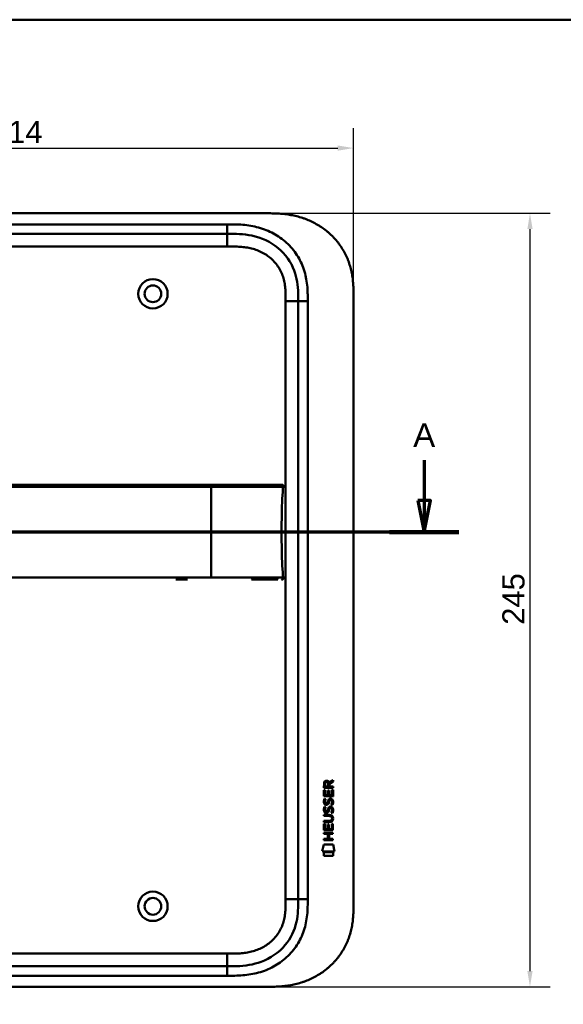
# Model space of a CAD drawing. Header units: millimetres. Extents: x 20 to 833, y 20 to 574.
# Tile 5 of 19: x 192 to 364, y 262 to 574. Entities that reach past the tile are written whole.
import ezdxf

# ---------------------------------------------------------------- set-up
doc = ezdxf.new("R2010")
doc.units = ezdxf.units.MM
doc.header["$LTSCALE"] = 2
for name, color, linetype, lineweight in [('Bemaßungen(DIN)', 7, 'Continuous', 25), ('Schnittansichtslinien(DIN)', 7, 'Continuous', 70), ('Sichtbare Kanten(DIN)', 7, 'Continuous', 50), ('Sichtbare tangentiale Kanten(DIN)', 7, 'Continuous', 50), ('Skizziergeometrie(DIN)', 7, 'Continuous', 50)]:
    doc.layers.add(name, color=color, linetype=linetype, lineweight=lineweight)
doc.styles.add('Aktuell-DINGroßer Text', font='arial.ttf')
doc.styles.add('STANDARD-DIN~0', font='arial.ttf')
doc.dimstyles.new('CAD-LAN', dxfattribs={"dimscale": 2, "dimtxt": 3.5, "dimasz": 2.5, "dimexe": 3.175, "dimexo": 0, "dimgap": 0.8, "dimtad": 1, "dimrnd": 1e-08, "dimtxsty": 'STANDARD-DIN~0', "dimcen": 0.09, "dimdle": 10, "dimclrd": 250, "dimclre": 250, "dimclrt": 250, "dimadec": 0, "dimazin": 2, "dimtfac": 1, "dimtmove": 0, "dimatfit": 3, "dimfxl": 1, "dimtolj": 1, "dimtzin": 0, "dimlwd": 25, "dimlwe": 25, "dimarcsym": 0})

# ---------------------------------------------------------------- blocks, each defined once
blk = doc.blocks.new('Ränder Standardrahmen')
at = {"layer": 'Skizziergeometrie(DIN)', "flags": 128}
blk.add_lwpolyline([(10, 10), (10, 287), (410, 287), (410, 10), (10, 10)], dxfattribs=at)
blk = doc.blocks.new('*D22')
at = {"layer": 'Bemaßungen(DIN)', "color": 250, "linetype": 'Continuous', "lineweight": 25, "true_color": 0x3f3f3f, "transparency": 16777216}
for p, q in [((269.73, 512.68), (359.97, 512.68)), ((353.62, 507.68), (353.62, 272.68)), ((270.29, 267.68), (359.97, 267.68))]:
    blk.add_line(p, q, dxfattribs=at)
at = {"layer": 'Bemaßungen(DIN)', "color": 250, "linetype": 'Continuous', "true_color": 0x3f3f3f, "transparency": 16777216}
for points in [[(352.79, 507.68), (354.46, 507.68), (353.62, 512.68)], [(352.79, 272.68), (354.46, 272.68), (353.62, 267.68)]]:
    blk.add_solid(points, dxfattribs=at)
at = {"layer": 'Defpoints', "color": 0, "linetype": 'Continuous', "transparency": 16777216}
for p in [(269.73, 512.68), (270.29, 267.68), (353.62, 267.68)]:
    blk.add_point(p, dxfattribs=at)
at = {"layer": 'Bemaßungen(DIN)', "color": 250, "linetype": 'Continuous', "lineweight": 25, "true_color": 0x3f3f3f, "transparency": 16777216, "insert": (344.88, 382.36), "char_height": 7, "attachment_point": 1, "rotation": 90, "style": 'STANDARD-DIN~0'}
blk.add_mtext('\\A1;245', dxfattribs=at)
blk = doc.blocks.new('*D23')
at = {"layer": 'Bemaßungen(DIN)', "color": 250, "linetype": 'Continuous', "lineweight": 25, "true_color": 0x3f3f3f, "transparency": 16777216}
for p, q in [((83.77, 485.9), (83.77, 539.68)), ((297.77, 485.9), (297.77, 539.68)), ((88.77, 533.33), (292.77, 533.33))]:
    blk.add_line(p, q, dxfattribs=at)
at = {"layer": 'Bemaßungen(DIN)', "color": 250, "linetype": 'Continuous', "true_color": 0x3f3f3f, "transparency": 16777216}
for points in [[(88.77, 534.16), (88.77, 532.5), (83.77, 533.33)], [(292.77, 534.16), (292.77, 532.5), (297.77, 533.33)]]:
    blk.add_solid(points, dxfattribs=at)
at = {"layer": 'Defpoints', "color": 0, "linetype": 'Continuous', "transparency": 16777216}
for p in [(297.77, 533.33), (83.77, 485.9), (297.77, 485.9)]:
    blk.add_point(p, dxfattribs=at)
at = {"layer": 'Bemaßungen(DIN)', "color": 250, "linetype": 'Continuous', "lineweight": 25, "true_color": 0x3f3f3f, "transparency": 16777216, "insert": (182.99, 541.96), "char_height": 7, "attachment_point": 1, "style": 'STANDARD-DIN~0'}
blk.add_mtext('\\A1;214', dxfattribs=at)
blk = doc.blocks.new('2DTransSchnitt0')
at = {"layer": 'Schnittansichtslinien(DIN)', "linetype": 'Continuous'}
for p, q in [((160.08, 217.26), (160.08, 210.85)), ((159.08, 210.85), (160.08, 205.85)), ((161.08, 210.85), (159.08, 210.85)), ((160.08, 210.85), (160.08, 205.85)), ((160.08, 205.85), (161.08, 210.85)), ((165.57, 205.85), (21.88, 205.85))]:
    blk.add_line(p, q, dxfattribs=at)
at = {"layer": 'Schnittansichtslinien(DIN)', "linetype": 'Continuous', "lineweight": 140}
blk.add_line((165.57, 205.85), (154.59, 205.85), dxfattribs=at)
at = {"layer": 'Schnittansichtslinien(DIN)', "linetype": 'Continuous', "flags": 128}
blk.add_lwpolyline([(159.08, 210.85), (160.08, 205.85), (161.08, 210.85), (159.08, 210.85)], dxfattribs=at)
at = {"layer": 'Schnittansichtslinien(DIN)'}
blk.add_solid([(159.08, 210.85), (160.08, 205.85), (161.08, 210.85), (159.08, 210.85)], dxfattribs=at)
at = {"layer": 'Schnittansichtslinien(DIN)', "insert": (158.33, 219.35), "char_height": 3.73, "attachment_point": 7, "style": 'Aktuell-DINGroßer Text'}
blk.add_mtext('A', dxfattribs=at)

msp = doc.modelspace()

# ---------------------------------------------------------------- linework, layer by layer
at = {"layer": 'Sichtbare Kanten(DIN)'}
for p, q in [((269.727, 512.681), (111.805, 512.681)), ((257.728, 506.181), (112.804, 506.181)), ((280.266, 484.897), (280.266, 295.466)), ((297.766, 485.897), (297.766, 294.466)), ((245.229, 396.694), (241.481, 396.694)), ((288.414, 330.745), (288.416, 332.059)), ((291.273, 330.743), (288.414, 330.745)), ((288.765, 332.015), (288.764, 331.127)), ((288.764, 331.127), (289.782, 331.126)), ((289.782, 331.126), (289.782, 332.014)), ((290.079, 332.375), (291.275, 333.165)), ((290.132, 331.976), (290.131, 331.125)), ((290.131, 331.125), (291.273, 331.125)), ((291.274, 332.731), (290.132, 331.976)), ((291.273, 331.125), (291.273, 330.743)), ((291.275, 333.165), (291.274, 332.731)), ((288.412, 328.015), (288.414, 330.019)), ((291.271, 328.013), (288.412, 328.015)), ((288.414, 330.019), (288.762, 330.019)), ((288.762, 330.019), (288.761, 328.392)), ((288.761, 328.392), (289.655, 328.391)), ((289.655, 328.391), (289.656, 329.838)), ((289.656, 329.838), (290.005, 329.838)), ((290.005, 329.838), (290.004, 328.391)), ((290.004, 328.391), (290.922, 328.39)), ((290.922, 328.39), (290.924, 330.037)), ((290.924, 330.037), (291.272, 330.037)), ((291.272, 330.037), (291.271, 328.013)), ((288.582, 324.695), (288.92, 324.594)), ((288.584, 327.241), (288.922, 327.141)), ((288.78, 325.91), (288.787, 325.892)), ((289.464, 325.812), (289.475, 325.829)), ((290.51, 324.392), (290.498, 324.392)), ((290.512, 326.938), (290.501, 326.938)), ((288.407, 322.164), (290.053, 322.163)), ((288.407, 321.787), (288.407, 322.164)), ((290.077, 321.786), (288.407, 321.787)), ((288.778, 323.363), (288.785, 323.346)), ((289.462, 323.265), (289.473, 323.282)), ((288.403, 317.277), (288.405, 319.282)), ((288.405, 319.853), (288.406, 320.23)), ((290.051, 319.851), (288.405, 319.853)), ((288.405, 319.282), (288.753, 319.281)), ((288.406, 320.23), (290.075, 320.228)), ((288.753, 319.281), (288.752, 317.654)), ((289.647, 317.653), (289.648, 319.1)), ((289.648, 319.1), (289.996, 319.1)), ((289.996, 319.1), (289.995, 317.653)), ((290.914, 317.652), (290.915, 319.3)), ((290.915, 319.3), (291.263, 319.299)), ((290.957, 321.001), (290.957, 321.011)), ((291.263, 319.299), (291.262, 317.275)), ((288.401, 316.107), (288.401, 316.484)), ((288.401, 316.484), (291.26, 316.482)), ((289.644, 316.106), (288.401, 316.107)), ((291.262, 317.275), (288.403, 317.277)), ((288.752, 317.654), (289.647, 317.653)), ((289.643, 314.548), (289.644, 316.106)), ((289.995, 317.653), (290.914, 317.652)), ((290.001, 316.106), (289.999, 314.548)), ((291.26, 316.105), (290.001, 316.106)), ((291.26, 316.482), (291.26, 316.105)), ((287.868, 310.595), (288.327, 312.728)), ((288.327, 312.728), (291.334, 312.725)), ((288.4, 314.549), (289.643, 314.548)), ((288.4, 314.172), (288.4, 314.549)), ((291.258, 314.17), (288.4, 314.172)), ((289.999, 314.548), (291.258, 314.547)), ((291.258, 314.547), (291.258, 314.17)), ((291.334, 312.725), (291.784, 310.592)), ((291.784, 310.592), (287.868, 310.595)), ((288.327, 309.167), (288.328, 310.309)), ((291.324, 309.165), (288.327, 309.167)), ((288.328, 310.309), (291.325, 310.307)), ((291.325, 310.307), (291.324, 309.165)), ((257.728, 274.181), (112.804, 274.181)), ((111.805, 267.681), (270.287, 267.681))]:
    msp.add_line(p, q, dxfattribs=at)
for centre, radius in [((234.266, 487.181), 4.65), ((234.266, 487.181), 2.65), ((234.266, 293.181), 4.65), ((234.266, 293.181), 2.65)]:
    msp.add_circle(centre, radius, dxfattribs=at)
for centre, major_axis, ratio, start_param, end_param in [((289.943, 331.242), (0.976, -1.274), 0.5180415, 2.7627686, 3.7355131), ((288.55, 331.161), (-1.242, -1.64), 0.5994938, 2.7365723, 3.5673799), ((290.046, 329.02), (1.103, 3.296), 0.2312948, 2.8124619, 2.8734213), ((289.525, 326.703), (0.574, 1.004), 0.5438409, 2.7534304, 3.2137241), ((289.405, 325.836), (0.098, 0.139), 0.3641716, 4.4844927, 4.7925708), ((289.852, 322.707), (0.838, 1.64), 0.4594521, 5.9760112, 6.497704), ((289.853, 325.251), (0.839, 1.642), 0.4591024, 5.9761877, 6.4975755), ((290.13, 326.72), (1.192, 3.54), 0.2215161, 2.8263053, 2.8854462), ((289.531, 324.166), (0.583, 1.012), 0.541605, 2.7569093, 3.2147406), ((289.403, 323.29), (0.098, 0.139), 0.3641716, 4.4844927, 4.7925708), ((286.232, 317.489), (4.814, 4.313), 0.3742661, 5.9599282, 6.6783921), ((286.236, 324.533), (4.808, -4.323), 0.3742014, 5.888113, 6.6064523), ((267.523, 340.838), (23.266, -20.361), 0.1371339, 6.127502, 6.402435)]:
    msp.add_ellipse(centre, major_axis=major_axis, ratio=ratio, start_param=start_param, end_param=end_param, dxfattribs=at)
for points, knots in [([(297.766, 485.897), (297.766, 486.465), (297.766, 487.608), (297.73, 489.057), (297.648, 490.518), (297.537, 491.694), (297.328, 493.168), (297.1, 494.347), (296.729, 495.813), (296.362, 496.977), (295.809, 498.41), (295.293, 499.537), (294.554, 500.91), (293.89, 501.977), (292.971, 503.262), (292.167, 504.247), (291.083, 505.417), (290.154, 506.301), (288.926, 507.333), (287.892, 508.098), (286.545, 508.972), (285.428, 509.604), (283.99, 510.307), (282.812, 510.799), (281.313, 511.326), (280.097, 511.678), (278.565, 512.033), (277.333, 512.253), (275.793, 512.455), (274.564, 512.563), (273.037, 512.645), (271.52, 512.681), (270.322, 512.682), (269.727, 512.681)], [0.00000215, 0.00000215, 0.00000215, 0.00000215, 0.04166657, 0.08333314, 0.10416642, 0.14583299, 0.16666628, 0.20833285, 0.22916613, 0.2708327, 0.29166599, 0.33333256, 0.35416584, 0.39583241, 0.4166657, 0.45833227, 0.47916555, 0.52083212, 0.54166541, 0.58333198, 0.60416526, 0.64583183, 0.66666512, 0.70833169, 0.72916497, 0.77083154, 0.79166483, 0.8333314, 0.85416468, 0.89583125, 0.91666454, 0.95833111, 0.99999768, 0.99999768, 0.99999768, 0.99999768]), ([(257.728, 506.181), (260.36, 506.181), (263.002, 506.132), (265.524, 505.612), (268.594, 504.98), (271.518, 503.66), (273.9, 501.681), (276.209, 499.762), (277.969, 497.253), (278.986, 494.524), (279.836, 492.243), (280.167, 489.807), (280.241, 487.345), (280.266, 486.529), (280.266, 485.711), (280.266, 484.897)], [-3.5878945, -3.5878945, -3.5878945, -3.5878945, -2.8265828, -2.8265828, -2.8265828, -1.8995125, -1.8995125, -1.8995125, -1.0006299, -1.0006299, -1.0006299, -0.2492206, -0.2492206, -0.2492206, 0, 0, 0, 0]), ([(265.495, 426.694), (265.065, 426.694), (264.625, 426.694), (264.175, 426.694), (261.644, 426.694), (258.903, 426.694), (256.162, 426.694), (253.912, 426.694), (251.641, 426.694), (249.372, 426.694), (239.268, 426.694), (229.118, 426.694), (218.996, 426.694), (202.087, 426.694), (185.162, 426.694), (168.249, 426.694), (159.792, 426.694), (151.333, 426.694), (142.875, 426.694), (138.646, 426.694), (134.419, 426.694), (130.189, 426.694), (127.525, 426.694), (124.848, 426.694), (122.202, 426.694), (120.648, 426.694), (119.114, 426.694), (117.567, 426.694), (117.205, 426.694), (116.848, 426.694), (116.476, 426.694)], [4.0756593, 4.0756593, 4.0756593, 4.0756593, 4.2235005, 4.2235005, 4.2235005, 5.0551855, 5.0551855, 5.0551855, 5.7376751, 5.7376751, 5.7376751, 8.7756456, 8.7756456, 8.7756456, 13.8502555, 13.8502555, 13.8502555, 16.3875605, 16.3875605, 16.3875605, 17.6562129, 17.6562129, 17.6562129, 18.4553381, 18.4553381, 18.4553381, 18.9248654, 18.9248654, 18.9248654, 19.0347624, 19.0347624, 19.0347624, 19.0347624]), ([(265.498, 426.694), (265.498, 426.694), (265.498, 426.694), (265.502, 426.694), (265.507, 426.694), (265.519, 426.694), (265.528, 426.694), (265.557, 426.694), (265.578, 426.694), (265.656, 426.694), (265.712, 426.694), (266.067, 426.694), (266.362, 426.694), (266.843, 426.694), (267.033, 426.694), (267.283, 426.694), (267.345, 426.694), (267.417, 426.694), (267.426, 426.694), (267.44, 426.694), (267.444, 426.694), (267.448, 426.694), (267.448, 426.694), (267.448, 426.694)], [0, 0, 0, 0, 0.00002188, 0.00002188, 0.00142248, 0.00142248, 0.00422366, 0.00422366, 0.01131417, 0.01131417, 0.03022246, 0.03022246, 0.13111586, 0.13111586, 0.19835989, 0.19835989, 0.22076996, 0.22076996, 0.22427144, 0.22427144, 0.22567203, 0.22567203, 0.22569392, 0.22569392, 0.22569392, 0.22569392]), ([(274.971, 426.695), (274.971, 426.695), (274.971, 426.695), (274.971, 426.695), (274.972, 426.693), (274.971, 426.693), (274.971, 426.695), (274.971, 426.696), (274.972, 426.694), (274.973, 426.694), (274.973, 426.693), (274.974, 426.695), (274.974, 426.695), (274.975, 426.695), (274.976, 426.694), (274.977, 426.694), (274.977, 426.694), (274.977, 426.694), (274.978, 426.695), (274.978, 426.695), (274.979, 426.695), (274.979, 426.694), (274.98, 426.694), (274.981, 426.694), (274.982, 426.694), (274.983, 426.694), (274.984, 426.694), (274.985, 426.694), (274.986, 426.694), (274.988, 426.694), (274.989, 426.694), (274.99, 426.694), (274.991, 426.694), (274.992, 426.694), (274.993, 426.694), (274.995, 426.694), (274.996, 426.694), (274.997, 426.694), (274.998, 426.694), (274.999, 426.694), (275.001, 426.694), (275.002, 426.694), (275.003, 426.694), (275.004, 426.694), (275.005, 426.694), (275.007, 426.694), (275.008, 426.694), (275.009, 426.694), (275.011, 426.694), (275.012, 426.694), (275.013, 426.694), (275.014, 426.694), (275.016, 426.694), (275.017, 426.694), (275.018, 426.694), (275.034, 426.694), (275.034, 426.694), (274.184, 426.694), (273.591, 426.694), (272.544, 426.694), (271.034, 426.694), (270.017, 426.694), (268.803, 426.694), (267.439, 426.694)], [0, 0, 0, 0, 0.0025183, 0.0025183, 0.0025183, 0.0949441, 0.0949441, 0.0949441, 0.1873699, 0.1873699, 0.1873699, 0.2797957, 0.2797957, 0.2797957, 0.3722215, 0.3722215, 0.3722215, 0.4184344, 0.4184344, 0.4184344, 0.4646473, 0.4646473, 0.4646473, 0.5570732, 0.5570732, 0.5570732, 0.649499, 0.649499, 0.649499, 0.7419248, 0.7419248, 0.7419248, 0.8343506, 0.8343506, 0.8343506, 0.9267764, 0.9267764, 0.9267764, 1.0192022, 1.0192022, 1.0192022, 1.111628, 1.111628, 1.111628, 1.2040539, 1.2040539, 1.2040539, 1.2964797, 1.2964797, 1.2964797, 1.3889055, 1.3889055, 1.3889055, 1.4813313, 1.4813313, 1.4813313, 2.5715522, 2.5715522, 2.5715522, 3.3314242, 3.3314242, 3.3314242, 3.8432408, 3.8432408, 3.8432408, 3.8432408]), ([(274.983, 426.694), (274.983, 426.694), (274.983, 426.694), (274.986, 426.694), (274.988, 426.694), (274.994, 426.694), (274.998, 426.694), (275.007, 426.694), (275.014, 426.694), (275.025, 426.694), (275.031, 426.694), (275.037, 426.694)], [0, 0, 0, 0, 0.0000178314, 0.0000178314, 0.0007794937, 0.0007794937, 0.0018252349, 0.0018252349, 0.0037615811, 0.0037615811, 0.0056120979, 0.0056120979, 0.0056120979, 0.0056120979]), ([(274.989, 426.694), (274.989, 426.694), (274.99, 426.694), (274.99, 426.694), (274.99, 426.694), (274.99, 426.694), (274.991, 426.694), (274.992, 426.694), (274.992, 426.694), (274.997, 426.694), (275.001, 426.694), (275.013, 426.694), (275.019, 426.694), (275.026, 426.694), (275.028, 426.694), (275.029, 426.694)], [0, 0, 0, 0, 0.0000222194, 0.0000222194, 0.0000666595, 0.0000666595, 0.0001555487, 0.0001555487, 0.000333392, 0.000333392, 0.0016342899, 0.0016342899, 0.0041648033, 0.0041648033, 0.0047801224, 0.0047801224, 0.0047801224, 0.0047801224]), ([(274.996, 426.694), (274.996, 426.694), (274.996, 426.694), (274.997, 426.694), (274.997, 426.694), (274.998, 426.694), (274.998, 426.694), (275, 426.694), (275.001, 426.694), (275.003, 426.694), (275.005, 426.694), (275.008, 426.694), (275.009, 426.694), (275.013, 426.694), (275.015, 426.694), (275.019, 426.694), (275.02, 426.694), (275.021, 426.694)], [0, 0, 0, 0, 0.0000111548, 0.0000111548, 0.0000825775, 0.0000825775, 0.0002255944, 0.0002255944, 0.0005124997, 0.0005124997, 0.0010879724, 0.0010879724, 0.0016605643, 0.0016605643, 0.0027915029, 0.0027915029, 0.003573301, 0.003573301, 0.003573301, 0.003573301]), ([(275, 411.694), (275, 415.53), (275.044, 419.345), (275.195, 422.293), (275.272, 423.795), (275.378, 425.077), (275.535, 426.083)], [0, 0, 0, 0, 0.30888536, 0.30888536, 0.30888536, 0.4662495, 0.4662495, 0.4662495, 0.4662495]), ([(275.021, 426.694), (275.022, 426.694), (275.022, 426.694), (275.022, 426.694), (275.022, 426.694), (275.023, 426.694), (275.023, 426.694), (275.024, 426.694), (275.024, 426.694), (275.027, 426.694), (275.029, 426.694), (275.034, 426.694), (275.036, 426.694), (275.041, 426.694), (275.044, 426.694), (275.057, 426.694), (275.06, 426.694), (275.067, 426.694), (275.07, 426.694), (275.075, 426.694), (275.079, 426.694), (275.089, 426.694), (275.096, 426.694), (275.119, 426.694), (275.135, 426.693), (275.212, 426.69), (275.274, 426.684), (275.363, 426.658), (275.392, 426.646), (275.445, 426.616), (275.47, 426.596), (275.511, 426.549), (275.527, 426.521), (275.55, 426.464), (275.557, 426.434), (275.565, 426.373), (275.566, 426.342), (275.563, 426.235), (275.55, 426.159), (275.539, 426.084)], [0, 0, 0, 0, 0.00028677, 0.00028677, 0.00085963, 0.00085963, 0.00200522, 0.00200522, 0.00429634, 0.00429634, 0.02262582, 0.02262582, 0.03179275, 0.03179275, 0.04109082, 0.04109082, 0.04341208, 0.04341208, 0.04456569, 0.04456569, 0.0457191, 0.0457191, 0.04803012, 0.04803012, 0.05262125, 0.05262125, 0.07113734, 0.07113734, 0.08037876, 0.08037876, 0.08967939, 0.08967939, 0.09896721, 0.09896721, 0.10819297, 0.10819297, 0.11738064, 0.11738064, 0.14030942, 0.14030942, 0.14030942, 0.14030942]), ([(275, 411.694), (275, 407.857), (275.044, 404.042), (275.195, 401.094), (275.272, 399.592), (275.378, 398.311), (275.535, 397.304)], [0, 0, 0, 0, 0.30889062, 0.30889062, 0.30889062, 0.46621578, 0.46621578, 0.46621578, 0.46621578]), ([(272.578, 396.694), (272.064, 396.694), (271.604, 396.694), (271.035, 396.694), (271.035, 396.694), (271.034, 396.694), (271.034, 396.694), (271.034, 396.694), (271.034, 396.694), (271.033, 396.694), (271.032, 396.694), (271.016, 396.694), (271, 396.694), (270.963, 396.694), (270.941, 396.694), (270.863, 396.694), (270.805, 396.694), (270.591, 396.694), (270.431, 396.694), (270.211, 396.694), (270.156, 396.694), (268.968, 396.694), (267.616, 396.694), (265.974, 396.694), (265.794, 396.694), (265.578, 396.694), (265.544, 396.694), (265.506, 396.694), (265.503, 396.694), (265.499, 396.694), (265.499, 396.694), (265.499, 396.694), (265.499, 396.694), (265.498, 396.694), (265.498, 396.694), (265.498, 396.694), (265.498, 396.694), (265.498, 396.694)], [0, 0, 0, 0, 0.2888434, 0.2888434, 0.2888555, 0.2888555, 0.2889037, 0.2889037, 0.2890003, 0.2890003, 0.2893864, 0.2893864, 0.2972061, 0.2972061, 0.3076323, 0.3076323, 0.3354365, 0.3354365, 0.409599, 0.409599, 0.4343137, 0.4343137, 0.9352187, 0.9352187, 0.9962242, 0.9962242, 1.0076608, 1.0076608, 1.008733, 1.008733, 1.0088295, 1.0088295, 1.0088778, 1.0088778, 1.0089019, 1.0089019, 1.008914, 1.008914, 1.008914, 1.008914]), ([(273.849, 396.694), (273.849, 396.694), (273.849, 396.694), (273.849, 396.694), (273.849, 396.694), (273.848, 396.694), (273.848, 396.694), (273.848, 396.694), (273.847, 396.694), (273.846, 396.694), (273.845, 396.694), (273.843, 396.694), (273.841, 396.694), (273.821, 396.694), (273.803, 396.694), (273.759, 396.694), (273.734, 396.694), (273.64, 396.694), (273.567, 396.694), (273.391, 396.694), (273.284, 396.694), (273.133, 396.694), (273.095, 396.694), (272.958, 396.694), (272.855, 396.694), (272.708, 396.694), (272.668, 396.694), (272.611, 396.694), (272.595, 396.694), (272.579, 396.694), (272.579, 396.694), (272.578, 396.694), (272.578, 396.694), (272.578, 396.694)], [0, 0, 0, 0, 0.00002838, 0.00002838, 0.00008514, 0.00008514, 0.00019867, 0.00019867, 0.00065277, 0.00065277, 0.00156097, 0.00156097, 0.00328513, 0.00328513, 0.02167639, 0.02167639, 0.04619826, 0.04619826, 0.11159781, 0.11159781, 0.19880871, 0.19880871, 0.22787204, 0.22787204, 0.30054296, 0.30054296, 0.32778981, 0.32778981, 0.33800712, 0.33800712, 0.33824659, 0.33824659, 0.33826078, 0.33826078, 0.33826078, 0.33826078]), ([(275.131, 396.695), (275.105, 396.693), (275.078, 396.693), (275.031, 396.692), (275.011, 396.692), (274.984, 396.692), (274.978, 396.692), (274.972, 396.692), (274.972, 396.692), (274.972, 396.692), (274.971, 396.692), (274.971, 396.692)], [0.159826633, 0.159826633, 0.159826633, 0.159826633, 0.167747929, 0.167747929, 0.174016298, 0.174016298, 0.175896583, 0.175896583, 0.175984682, 0.175984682, 0.176039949, 0.176039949, 0.176039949, 0.176039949]), ([(275.036, 396.694), (275.033, 396.694), (275.029, 396.694), (275.012, 396.694), (274.998, 396.694), (274.984, 396.694), (274.983, 396.694), (274.983, 396.694), (274.983, 396.694), (274.983, 396.694), (274.983, 396.694), (274.983, 396.694)], [0.1063680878, 0.1063680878, 0.1063680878, 0.1063680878, 0.1076624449, 0.1076624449, 0.1118780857, 0.1118780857, 0.1119328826, 0.1119328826, 0.1119534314, 0.1119534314, 0.1119649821, 0.1119649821, 0.1119649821, 0.1119649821]), ([(275.029, 396.694), (275.023, 396.694), (275.017, 396.694), (275.007, 396.694), (275.005, 396.694), (275, 396.694), (274.997, 396.694), (274.993, 396.694), (274.992, 396.694), (274.99, 396.694), (274.99, 396.694), (274.99, 396.694), (274.99, 396.694), (274.989, 396.694), (274.989, 396.694), (274.989, 396.694)], [0.0954974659, 0.0954974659, 0.0954974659, 0.0954974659, 0.0980683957, 0.0980683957, 0.0989366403, 0.0989366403, 0.0997885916, 0.0997885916, 0.1001419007, 0.1001419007, 0.1002300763, 0.1002300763, 0.1002741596, 0.1002741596, 0.1002851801, 0.1002851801, 0.1002851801, 0.1002851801]), ([(275.539, 397.304), (275.555, 397.202), (275.573, 397.097), (275.559, 396.967), (275.554, 396.941), (275.539, 396.895), (275.53, 396.876), (275.509, 396.839), (275.497, 396.822), (275.468, 396.792), (275.452, 396.778), (275.399, 396.744), (275.359, 396.728), (275.278, 396.707), (275.237, 396.701), (275.177, 396.697), (275.158, 396.696), (275.125, 396.694), (275.11, 396.694), (275.091, 396.694), (275.086, 396.694), (275.077, 396.694), (275.073, 396.694), (275.066, 396.694), (275.063, 396.694), (275.05, 396.694), (275.047, 396.694), (275.037, 396.694), (275.035, 396.694), (275.029, 396.694), (275.027, 396.694), (275.024, 396.694), (275.024, 396.694), (275.023, 396.694), (275.023, 396.694), (275.022, 396.694), (275.021, 396.694), (275.021, 396.694), (275.021, 396.694), (275.021, 396.694)], [0, 0, 0, 0, 0.0311277, 0.0311277, 0.03911556, 0.03911556, 0.04551701, 0.04551701, 0.05176502, 0.05176502, 0.05801202, 0.05801202, 0.07063282, 0.07063282, 0.08310355, 0.08310355, 0.08876398, 0.08876398, 0.09302208, 0.09302208, 0.0945824, 0.0945824, 0.09615429, 0.09615429, 0.09772199, 0.09772199, 0.10409523, 0.10409523, 0.11652864, 0.11652864, 0.13514677, 0.13514677, 0.13863752, 0.13863752, 0.14018957, 0.14018957, 0.14028666, 0.14028666, 0.14033604, 0.14033604, 0.14033604, 0.14033604]), ([(290.957, 321.011), (290.957, 321.057), (290.954, 321.104), (290.938, 321.24), (290.916, 321.327), (290.841, 321.478), (290.795, 321.539), (290.675, 321.645), (290.604, 321.685), (290.387, 321.769), (290.227, 321.786), (290.077, 321.786)], [0, 0, 0, 0, 0.01400423, 0.01400423, 0.0408947, 0.0408947, 0.06439039, 0.06439039, 0.08887549, 0.08887549, 0.13413559, 0.13413559, 0.13413559, 0.13413559]), ([(280.266, 295.466), (280.266, 293.042), (280.218, 290.582), (279.694, 288.24), (279.103, 285.594), (277.921, 283.066), (276.147, 280.928), (274.158, 278.531), (271.469, 276.682), (268.498, 275.592), (266.055, 274.696), (263.439, 274.318), (260.779, 274.22), (259.765, 274.183), (258.745, 274.181), (257.728, 274.181)], [-3.5878945, -3.5878945, -3.5878945, -3.5878945, -2.8454091, -2.8454091, -2.8454091, -2.0068747, -2.0068747, -2.0068747, -1.0669607, -1.0669607, -1.0669607, -0.2943581, -0.2943581, -0.2943581, 0, 0, 0, 0]), ([(270.287, 267.681), (270.698, 267.682), (271.71, 267.686), (273.037, 267.718), (274.564, 267.8), (275.793, 267.908), (277.333, 268.11), (278.565, 268.33), (280.097, 268.685), (281.313, 269.037), (282.812, 269.564), (283.99, 270.056), (285.428, 270.759), (286.545, 271.391), (287.892, 272.265), (288.926, 273.03), (290.154, 274.062), (291.083, 274.946), (292.167, 276.116), (292.971, 277.101), (293.89, 278.386), (294.554, 279.453), (295.293, 280.826), (295.809, 281.953), (296.362, 283.386), (296.729, 284.55), (297.1, 286.016), (297.328, 287.195), (297.537, 288.669), (297.648, 289.845), (297.73, 291.306), (297.766, 292.755), (297.766, 293.898), (297.766, 294.466)], [0.01304212, 0.01304212, 0.01304212, 0.01304212, 0.04166717, 0.08333381, 0.10416714, 0.14583378, 0.1666671, 0.20833375, 0.22916707, 0.27083371, 0.29166704, 0.33333368, 0.354167, 0.39583365, 0.41666697, 0.45833362, 0.47916694, 0.52083358, 0.54166691, 0.58333355, 0.60416687, 0.64583352, 0.66666684, 0.70833349, 0.72916681, 0.77083345, 0.79166678, 0.83333342, 0.85416674, 0.89583339, 0.91666671, 0.95833335, 0.99999585, 0.99999585, 0.99999585, 0.99999585])]:
    msp.add_open_spline(points, degree=3, knots=knots, dxfattribs=at)
for points in [[(274.971, 426.695), (274.972, 426.695), (274.973, 426.695), (274.974, 426.695)], [(274.971, 426.694), (274.971, 426.694), (274.971, 426.694), (274.971, 426.694)], [(274.975, 426.695), (274.996, 426.695), (275.018, 426.695), (275.041, 426.694)], [(288.416, 332.059), (288.431, 332.5), (288.663, 332.962), (289.275, 332.962)], [(289.782, 332.014), (289.783, 332.287), (289.696, 332.612), (289.28, 332.613)], [(288.46, 325.763), (288.37, 326.003), (288.341, 326.237), (288.383, 326.565)], [(288.381, 324.018), (288.398, 324.158), (288.44, 324.365), (288.511, 324.538)], [(288.383, 326.565), (288.4, 326.704), (288.442, 326.911), (288.513, 327.084)], [(289.019, 325.302), (288.796, 325.335), (288.566, 325.48), (288.46, 325.763)], [(288.511, 324.538), (288.53, 324.587), (288.582, 324.695), (288.582, 324.695)], [(288.513, 327.084), (288.532, 327.134), (288.584, 327.241), (288.584, 327.241)], [(288.767, 326.676), (288.703, 326.424), (288.697, 326.2), (288.755, 325.984)], [(288.92, 324.594), (288.92, 324.594), (288.8, 324.268), (288.765, 324.13)], [(288.922, 327.141), (288.922, 327.141), (288.802, 326.814), (288.767, 326.676)], [(288.992, 325.68), (289.139, 325.62), (289.327, 325.655), (289.433, 325.77)], [(289.174, 325.289), (289.073, 325.291), (289.052, 325.297), (289.019, 325.302)], [(289.802, 325.654), (289.687, 325.444), (289.492, 325.285), (289.174, 325.289)], [(289.475, 325.829), (289.543, 325.938), (289.6, 326.102), (289.655, 326.347)], [(289.653, 323.8), (289.737, 324.168), (289.84, 324.38), (289.981, 324.547)], [(289.655, 326.347), (289.739, 326.715), (289.842, 326.926), (289.983, 327.094)], [(289.995, 326.197), (289.94, 325.957), (289.878, 325.792), (289.802, 325.654)], [(289.981, 324.547), (290.074, 324.657), (290.204, 324.73), (290.384, 324.754)], [(289.983, 327.094), (290.076, 327.204), (290.206, 327.276), (290.386, 327.3)], [(290.043, 326.395), (290.036, 326.365), (289.995, 326.199), (289.995, 326.197)], [(290.229, 326.82), (290.159, 326.732), (290.098, 326.593), (290.043, 326.395)], [(290.498, 324.392), (290.377, 324.392), (290.302, 324.359), (290.227, 324.274)], [(290.501, 326.938), (290.379, 326.938), (290.304, 326.905), (290.229, 326.82)], [(290.384, 324.754), (290.671, 324.792), (290.954, 324.692), (291.147, 324.375)], [(290.386, 327.3), (290.673, 327.339), (290.956, 327.238), (291.149, 326.922)], [(290.704, 325.355), (290.704, 325.355), (290.859, 325.609), (290.918, 325.894)], [(291.073, 325.269), (291.053, 325.273), (290.704, 325.355), (290.704, 325.355)], [(290.918, 325.894), (290.987, 326.227), (290.987, 326.503), (290.881, 326.7)], [(291.298, 325.987), (291.268, 325.656), (291.11, 325.326), (291.073, 325.269)], [(291.147, 324.375), (291.257, 324.195), (291.311, 323.976), (291.311, 323.706)], [(291.149, 326.922), (291.259, 326.741), (291.313, 326.522), (291.313, 326.253)], [(291.313, 326.253), (291.313, 326.168), (291.306, 326.082), (291.298, 325.987)], [(288.458, 323.216), (288.368, 323.457), (288.339, 323.69), (288.381, 324.018)], [(289.017, 322.755), (288.794, 322.788), (288.564, 322.934), (288.458, 323.216)], [(288.765, 324.13), (288.701, 323.877), (288.695, 323.653), (288.753, 323.437)], [(288.99, 323.133), (289.137, 323.073), (289.325, 323.109), (289.431, 323.223)], [(289.172, 322.743), (289.071, 322.744), (289.05, 322.751), (289.017, 322.755)], [(289.8, 323.107), (289.685, 322.897), (289.49, 322.739), (289.172, 322.743)], [(289.473, 323.282), (289.541, 323.392), (289.598, 323.555), (289.653, 323.8)], [(289.993, 323.65), (289.938, 323.41), (289.876, 323.245), (289.8, 323.107)], [(290.041, 323.849), (290.034, 323.819), (289.993, 323.652), (289.993, 323.65)], [(290.227, 324.274), (290.157, 324.185), (290.096, 324.047), (290.041, 323.849)], [(290.702, 322.809), (290.702, 322.809), (290.857, 323.063), (290.916, 323.347)], [(291.071, 322.722), (291.051, 322.727), (290.702, 322.809), (290.702, 322.809)], [(290.916, 323.347), (290.985, 323.681), (290.985, 323.957), (290.878, 324.154)], [(291.296, 323.44), (291.266, 323.109), (291.108, 322.78), (291.071, 322.722)], [(291.311, 323.706), (291.311, 323.621), (291.304, 323.535), (291.296, 323.44)]]:
    msp.add_open_spline(points, degree=3, dxfattribs=at)
for points, weights, knots in [([(275.535, 426.083), (275.535, 426.083), (275.535, 426.083), (275.535, 426.083), (275.537, 426.083), (275.539, 426.083), (275.539, 426.084)], [1, 1, 1, 1, 1.08010035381, 1.12345159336, 1.13005371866], [0, 0, 0, 0, 0.00567203, 0.00567203, 0.00567203, 0.11634103, 0.11634103, 0.11634103, 0.11634103]), ([(275.535, 397.304), (275.535, 397.304), (275.535, 397.304), (275.535, 397.304), (275.537, 397.304), (275.539, 397.304), (275.539, 397.304)], [1, 1, 1, 1, 1.08010131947, 1.12345282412, 1.13005451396], [0, 0, 0, 0, 0.00567163, 0.00567163, 0.00567163, 0.11634156, 0.11634156, 0.11634156, 0.11634156])]:
    msp.add_rational_spline(points, weights, degree=3, knots=knots, dxfattribs=at)
at = {"layer": 'Sichtbare tangentiale Kanten(DIN)'}
for p, q in [((257.728, 506.181), (257.728, 509.181)), ((257.748, 502.181), (257.748, 506.181)), ((257.748, 502.181), (157.864, 502.181)), ((276.266, 295.466), (276.266, 484.897)), ((276.266, 484.897), (280.266, 484.897)), ((280.266, 484.897), (283.266, 484.897)), ((125.198, 411.694), (252.672, 411.694)), ((276.266, 295.466), (280.266, 295.466)), ((283.266, 295.466), (280.266, 295.466)), ((157.864, 278.181), (257.748, 278.181)), ((257.748, 278.181), (257.748, 274.181)), ((257.728, 274.181), (257.728, 271.182))]:
    msp.add_line(p, q, dxfattribs=at)
for points, degree in [([(257.728, 509.181), (209.42, 509.181), (161.112, 509.181), (112.804, 509.181)], 3), ([(283.266, 295.466), (283.266, 358.61), (283.266, 421.753), (283.266, 484.897)], 3), ([(252.672, 426.083), (252.672, 424.294), (252.672, 421.793), (252.672, 418.643), (252.672, 415.168), (252.672, 411.694)], 5), ([(252.672, 397.304), (252.672, 399.094), (252.672, 401.595), (252.672, 404.744), (252.672, 408.219), (252.672, 411.694)], 5), ([(112.804, 271.181), (161.112, 271.181), (209.42, 271.181), (257.728, 271.182)], 3)]:
    msp.add_open_spline(points, degree=degree, dxfattribs=at)
for points, knots in [([(283.242, 487.354), (283.216, 488.262), (283.168, 489.067), (283.086, 489.876), (283.084, 489.89), (283.083, 489.904), (283.081, 489.918), (282.996, 490.74), (282.873, 491.572), (282.705, 492.392), (282.703, 492.398), (282.702, 492.405), (282.7, 492.412), (282.531, 493.236), (282.314, 494.054), (282.05, 494.852), (282.049, 494.856), (282.048, 494.859), (282.047, 494.863), (281.513, 496.469), (280.769, 498.031), (279.858, 499.441), (278.944, 500.856), (277.819, 502.185), (276.57, 503.332), (275.322, 504.476), (273.909, 505.478), (272.424, 506.283), (270.95, 507.082), (269.355, 507.717), (267.722, 508.168), (267.715, 508.17), (267.709, 508.171), (267.703, 508.173), (266.892, 508.397), (266.071, 508.576), (265.244, 508.717), (265.236, 508.718), (265.228, 508.719), (265.22, 508.721), (264.397, 508.86), (263.569, 508.961), (262.748, 509.031), (262.733, 509.032), (262.718, 509.033), (262.704, 509.035), (261.896, 509.102), (261.099, 509.14), (260.232, 509.161), (260.218, 509.161), (260.203, 509.162), (260.189, 509.162), (259.342, 509.181), (258.535, 509.182), (257.728, 509.181)], [19.1889016, 19.1889016, 19.1889016, 19.1889016, 19.4373471, 19.4373471, 19.4373471, 19.4416429, 19.4416429, 19.4416429, 19.6941747, 19.6941747, 19.6941747, 19.696296, 19.696296, 19.696296, 19.9500375, 19.9500375, 19.9500375, 19.9511796, 19.9511796, 19.9511796, 20.4624403, 20.4624403, 20.4624403, 20.9755964, 20.9755964, 20.9755964, 21.4881542, 21.4881542, 21.4881542, 21.9968978, 21.9968978, 21.9968978, 21.9988678, 21.9988678, 21.9988678, 22.2512956, 22.2512956, 22.2512956, 22.2537275, 22.2537275, 22.2537275, 22.5050635, 22.5050635, 22.5050635, 22.509571, 22.509571, 22.509571, 22.7569167, 22.7569167, 22.7569167, 22.760988, 22.760988, 22.760988, 23.0030728, 23.0030728, 23.0030728, 23.0030728]), ([(276.266, 484.897), (276.266, 485.132), (276.266, 485.367), (276.266, 485.602), (276.265, 485.746), (276.265, 485.889), (276.264, 486.033), (276.263, 486.105), (276.262, 486.176), (276.262, 486.248), (276.26, 486.392), (276.258, 486.535), (276.256, 486.679), (276.254, 486.755), (276.253, 486.831), (276.251, 486.907), (276.249, 486.983), (276.247, 487.059), (276.245, 487.135), (276.241, 487.288), (276.236, 487.44), (276.23, 487.597), (276.217, 487.905), (276.201, 488.199), (276.179, 488.503), (276.178, 488.511), (276.178, 488.518), (276.177, 488.526), (276.132, 489.142), (276.066, 489.73), (275.97, 490.318), (275.969, 490.327), (275.967, 490.336), (275.966, 490.345), (275.868, 490.938), (275.74, 491.524), (275.574, 492.102), (275.573, 492.106), (275.572, 492.11), (275.571, 492.114), (275.402, 492.702), (275.193, 493.285), (274.947, 493.843), (274.698, 494.407), (274.406, 494.961), (274.078, 495.485), (273.748, 496.013), (273.376, 496.521), (272.973, 496.995), (272.569, 497.471), (272.126, 497.922), (271.657, 498.336), (271.191, 498.749), (270.693, 499.13), (270.173, 499.476), (269.655, 499.821), (269.111, 500.131), (268.553, 500.405), (267.995, 500.678), (267.415, 500.917), (266.83, 501.119), (266.827, 501.12), (266.823, 501.121), (266.82, 501.122), (266.241, 501.322), (265.646, 501.488), (265.047, 501.623), (265.042, 501.624), (265.037, 501.626), (265.032, 501.627), (264.443, 501.759), (263.851, 501.861), (263.252, 501.939), (263.243, 501.94), (263.233, 501.941), (263.224, 501.942), (262.632, 502.019), (262.044, 502.071), (261.428, 502.108), (261.421, 502.108), (261.413, 502.109), (261.406, 502.109), (261.101, 502.127), (260.807, 502.14), (260.506, 502.15), (260.197, 502.161), (259.889, 502.168), (259.581, 502.172), (258.968, 502.182), (258.358, 502.182), (257.748, 502.181)], [0, 0, 0, 0, 0.0704958, 0.0704958, 0.0704958, 0.1135802, 0.1135802, 0.1135802, 0.1351224, 0.1351224, 0.1351224, 0.1782067, 0.1782067, 0.1782067, 0.2010367, 0.2010367, 0.2010367, 0.2238668, 0.2238668, 0.2238668, 0.2695268, 0.2695268, 0.2695268, 0.3586563, 0.3586563, 0.3586563, 0.3608469, 0.3608469, 0.3608469, 0.5409597, 0.5409597, 0.5409597, 0.5436764, 0.5436764, 0.5436764, 0.7252406, 0.7252406, 0.7252406, 0.7265644, 0.7265644, 0.7265644, 0.9114145, 0.9114145, 0.9114145, 1.0980359, 1.0980359, 1.0980359, 1.2857686, 1.2857686, 1.2857686, 1.473937, 1.473937, 1.473937, 1.6615015, 1.6615015, 1.6615015, 1.848744, 1.848744, 1.848744, 2.0359253, 2.0359253, 2.0359253, 2.0369996, 2.0369996, 2.0369996, 2.2219177, 2.2219177, 2.2219177, 2.2235518, 2.2235518, 2.2235518, 2.4055185, 2.4055185, 2.4055185, 2.4082995, 2.4082995, 2.4082995, 2.5881875, 2.5881875, 2.5881875, 2.5903234, 2.5903234, 2.5903234, 2.6794917, 2.6794917, 2.6794917, 2.7711647, 2.7711647, 2.7711647, 2.9540838, 2.9540838, 2.9540838, 2.9540838]), ([(283.266, 484.897), (283.266, 485.017), (283.266, 485.136), (283.266, 485.355), (283.266, 485.455), (283.265, 485.655), (283.265, 485.755), (283.262, 486.355), (283.256, 486.855), (283.242, 487.354)], [18.94311531, 18.94311531, 18.94311531, 18.94311531, 18.97893752, 18.97893752, 19.00893239, 19.00893239, 19.03892725, 19.03892725, 19.18890158, 19.18890158, 19.18890158, 19.18890158]), ([(220.804, 426.083), (202.225, 426.083), (183.63, 426.083), (165.056, 426.083), (152.921, 426.083), (140.788, 426.084), (128.653, 426.083), (127.502, 426.083), (126.35, 426.083), (125.198, 426.083)], [3.1867877, 3.1867877, 3.1867877, 3.1867877, 8.7605377, 8.7605377, 8.7605377, 12.4019194, 12.4019194, 12.4019194, 12.7474629, 12.7474629, 12.7474629, 12.7474629]), ([(252.672, 426.084), (251.344, 426.084), (250.016, 426.083), (248.688, 426.083), (248.138, 426.083), (247.589, 426.083), (247.039, 426.083), (246.262, 426.083), (245.485, 426.083), (244.708, 426.083), (244.297, 426.083), (243.886, 426.083), (243.475, 426.083), (242.558, 426.083), (241.64, 426.083), (240.723, 426.083), (234.083, 426.084), (227.444, 426.083), (220.804, 426.083)], [0, 0, 0, 0, 0.3984127, 0.3984127, 0.3984127, 0.5574675, 0.5574675, 0.5574675, 0.7963662, 0.7963662, 0.7963662, 0.9134321, 0.9134321, 0.9134321, 1.1948615, 1.1948615, 1.1948615, 3.1867877, 3.1867877, 3.1867877, 3.1867877]), ([(252.672, 411.694), (253.741, 411.694), (254.812, 411.694), (255.954, 411.694), (257.096, 411.694), (258.099, 411.694), (258.962, 411.694), (260.689, 411.694), (262.094, 411.694), (263.417, 411.694), (268.708, 411.694), (272.331, 411.694), (273.944, 411.694), (274.348, 411.694), (274.631, 411.694), (274.806, 411.694), (274.893, 411.694), (274.955, 411.694), (274.983, 411.694), (275.011, 411.694), (275.005, 411.694), (275, 411.694)], [0, 0, 0, 0, 0.2406476, 0.2406476, 0.2406476, 0.4812952, 0.4812952, 0.4812952, 0.9625904, 0.9625904, 0.9625904, 2.8877711, 2.8877711, 2.8877711, 3.3690663, 3.3690663, 3.3690663, 3.6097139, 3.6097139, 3.6097139, 3.8503615, 3.8503615, 3.8503615, 3.8503615]), ([(220.804, 397.304), (194.247, 397.304), (167.689, 397.304), (141.132, 397.304), (139.754, 397.304), (138.376, 397.304), (136.998, 397.304), (135.72, 397.304), (134.443, 397.304), (133.165, 397.304), (130.51, 397.304), (127.854, 397.304), (125.198, 397.304)], [3.18679, 3.18679, 3.18679, 3.18679, 11.1540994, 11.1540994, 11.1540994, 11.5711487, 11.5711487, 11.5711487, 11.9507559, 11.9507559, 11.9507559, 12.7474629, 12.7474629, 12.7474629, 12.7474629]), ([(252.672, 397.304), (251.344, 397.304), (250.016, 397.305), (248.688, 397.304), (248.135, 397.304), (247.583, 397.304), (247.031, 397.304), (246.257, 397.304), (245.482, 397.304), (244.708, 397.304), (244.296, 397.304), (243.884, 397.304), (243.471, 397.304), (242.555, 397.304), (241.639, 397.304), (240.723, 397.304), (234.083, 397.304), (227.444, 397.305), (220.804, 397.304)], [0, 0, 0, 0, 0.3984119, 0.3984119, 0.3984119, 0.558361, 0.558361, 0.558361, 0.7963648, 0.7963648, 0.7963648, 0.9137852, 0.9137852, 0.9137852, 1.1948602, 1.1948602, 1.1948602, 3.18679, 3.18679, 3.18679, 3.18679]), ([(257.728, 271.182), (257.943, 271.182), (258.158, 271.182), (258.374, 271.182), (258.576, 271.182), (258.777, 271.183), (258.979, 271.184), (259.08, 271.185), (259.181, 271.186), (259.282, 271.187), (259.577, 271.19), (259.872, 271.194), (260.189, 271.201), (260.197, 271.202), (260.204, 271.202), (260.212, 271.202), (261.099, 271.222), (261.896, 271.261), (262.704, 271.328), (262.718, 271.33), (262.733, 271.331), (262.748, 271.332), (263.569, 271.402), (264.397, 271.503), (265.22, 271.642), (265.228, 271.644), (265.236, 271.645), (265.244, 271.646), (266.071, 271.787), (266.892, 271.966), (267.703, 272.19), (267.709, 272.192), (267.715, 272.193), (267.721, 272.195), (269.355, 272.646), (270.95, 273.281), (272.424, 274.08), (273.909, 274.885), (275.322, 275.886), (276.57, 277.031), (277.819, 278.178), (278.944, 279.507), (279.858, 280.922), (280.769, 282.332), (281.514, 283.894), (282.047, 285.5), (282.048, 285.504), (282.049, 285.507), (282.05, 285.511), (282.314, 286.309), (282.531, 287.127), (282.7, 287.951), (282.702, 287.958), (282.703, 287.964), (282.705, 287.971), (282.873, 288.791), (282.996, 289.622), (283.081, 290.445), (283.083, 290.459), (283.084, 290.473), (283.086, 290.487), (283.168, 291.296), (283.215, 292.1), (283.241, 292.968), (283.241, 292.982), (283.242, 292.995), (283.242, 293.008), (283.266, 293.853), (283.266, 294.659), (283.266, 295.466)], [79.0507351, 79.0507351, 79.0507351, 79.0507351, 79.115326, 79.115326, 79.115326, 79.175852, 79.175852, 79.175852, 79.206115, 79.206115, 79.206115, 79.2947699, 79.2947699, 79.2947699, 79.2969041, 79.2969041, 79.2969041, 79.5442558, 79.5442558, 79.5442558, 79.5487575, 79.5487575, 79.5487575, 79.8000755, 79.8000755, 79.8000755, 79.8025259, 79.8025259, 79.8025259, 80.0549623, 80.0549623, 80.0549623, 80.056924, 80.056924, 80.056924, 80.5656653, 80.5656653, 80.5656653, 81.0782231, 81.0782231, 81.0782231, 81.5913866, 81.5913866, 81.5913866, 82.1026454, 82.1026454, 82.1026454, 82.1037871, 82.1037871, 82.1037871, 82.3575184, 82.3575184, 82.3575184, 82.3596398, 82.3596398, 82.3596398, 82.6121592, 82.6121592, 82.6121592, 82.6164541, 82.6164541, 82.6164541, 82.8648963, 82.8648963, 82.8648963, 82.8687085, 82.8687085, 82.8687085, 83.1106796, 83.1106796, 83.1106796, 83.1106796]), ([(257.748, 278.181), (257.982, 278.181), (258.217, 278.181), (258.451, 278.182), (258.526, 278.182), (258.601, 278.182), (258.677, 278.183), (258.752, 278.183), (258.827, 278.183), (258.903, 278.184), (259.054, 278.185), (259.204, 278.186), (259.355, 278.188), (259.43, 278.189), (259.506, 278.19), (259.581, 278.191), (259.733, 278.193), (259.886, 278.196), (260.038, 278.199), (260.114, 278.201), (260.19, 278.203), (260.266, 278.205), (260.639, 278.216), (261.023, 278.231), (261.406, 278.254), (261.413, 278.254), (261.421, 278.255), (261.428, 278.255), (262.044, 278.292), (262.632, 278.344), (263.224, 278.421), (263.233, 278.422), (263.243, 278.423), (263.252, 278.424), (263.851, 278.502), (264.443, 278.604), (265.032, 278.736), (265.037, 278.737), (265.042, 278.739), (265.047, 278.74), (265.646, 278.875), (266.241, 279.041), (266.82, 279.241), (266.823, 279.242), (266.827, 279.243), (266.83, 279.244), (267.415, 279.446), (267.995, 279.685), (268.553, 279.958), (269.111, 280.232), (269.655, 280.542), (270.173, 280.887), (270.692, 281.232), (271.189, 281.613), (271.655, 282.025), (272.124, 282.44), (272.568, 282.892), (272.973, 283.368), (273.376, 283.842), (273.748, 284.35), (274.078, 284.878), (274.406, 285.402), (274.698, 285.956), (274.947, 286.52), (275.193, 287.078), (275.402, 287.661), (275.571, 288.249), (275.572, 288.253), (275.573, 288.257), (275.574, 288.261), (275.74, 288.839), (275.868, 289.425), (275.966, 290.018), (275.967, 290.027), (275.969, 290.036), (275.97, 290.045), (276.066, 290.633), (276.132, 291.221), (276.177, 291.837), (276.178, 291.845), (276.178, 291.852), (276.179, 291.86), (276.201, 292.164), (276.217, 292.458), (276.229, 292.759), (276.242, 293.068), (276.25, 293.377), (276.256, 293.684), (276.266, 294.28), (276.266, 294.874), (276.266, 295.466)], [0, 0, 0, 0, 0.0702177, 0.0702177, 0.0702177, 0.0928319, 0.0928319, 0.0928319, 0.1154462, 0.1154462, 0.1154462, 0.1606746, 0.1606746, 0.1606746, 0.1832888, 0.1832888, 0.1832888, 0.228941, 0.228941, 0.228941, 0.251767, 0.251767, 0.251767, 0.363762, 0.363762, 0.363762, 0.3658973, 0.3658973, 0.3658973, 0.5457808, 0.5457808, 0.5457808, 0.5485663, 0.5485663, 0.5485663, 0.730533, 0.730533, 0.730533, 0.7321671, 0.7321671, 0.7321671, 0.9170852, 0.9170852, 0.9170852, 0.9181595, 0.9181595, 0.9181595, 1.1053408, 1.1053408, 1.1053408, 1.2925833, 1.2925833, 1.2925833, 1.479843, 1.479843, 1.479843, 1.6683162, 1.6683162, 1.6683162, 1.8560489, 1.8560489, 1.8560489, 2.0426703, 2.0426703, 2.0426703, 2.2275204, 2.2275204, 2.2275204, 2.2288442, 2.2288442, 2.2288442, 2.4104084, 2.4104084, 2.4104084, 2.4131251, 2.4131251, 2.4131251, 2.5932379, 2.5932379, 2.5932379, 2.5954285, 2.5954285, 2.5954285, 2.684558, 2.684558, 2.684558, 2.7762862, 2.7762862, 2.7762862, 2.9540743, 2.9540743, 2.9540743, 2.9540743])]:
    msp.add_open_spline(points, degree=3, knots=knots, dxfattribs=at)
for points, weights, knots in [([(275.539, 426.084), (275.539, 426.084), (275.537, 426.084), (275.534, 426.084), (275.526, 426.084), (275.504, 426.084), (275.469, 426.083), (275.417, 426.083), (275.333, 426.083), (275.213, 426.084), (275.132, 426.084), (275.035, 426.084), (274.92, 426.084), (274.58, 426.085), (274.082, 426.085), (273.423, 426.085), (273.068, 426.086), (272.667, 426.086), (272.219, 426.086), (271.766, 426.086), (271.266, 426.086), (270.721, 426.086), (270.647, 426.086), (270.573, 426.086), (270.498, 426.086), (270.017, 426.086), (269.504, 426.086), (268.96, 426.086), (268.334, 426.086), (267.667, 426.086), (266.962, 426.086), (266.265, 426.086), (265.531, 426.085), (264.76, 426.085), (264.016, 426.085), (263.236, 426.085), (262.419, 426.084), (262.137, 426.084), (261.851, 426.084), (261.559, 426.084), (261.446, 426.084), (261.333, 426.084), (261.219, 426.084), (260.824, 426.084), (260.421, 426.084), (260.006, 426.084), (259.61, 426.084), (259.204, 426.084), (258.785, 426.084), (258.391, 426.084), (257.983, 426.084), (257.56, 426.084), (257.17, 426.083), (256.763, 426.083), (256.334, 426.083), (255.951, 426.083), (255.545, 426.083), (255.109, 426.083), (254.743, 426.083), (254.341, 426.083), (253.884, 426.083), (253.592, 426.083), (253.251, 426.083), (252.672, 426.083)], [1.13005371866, 1.13784194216, 1.09449070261, 1, 1.01564352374, 1.01564352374, 1, 1.00924441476, 1.00924441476, 1, 1.00150609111, 1.00150609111, 1, 1.00280370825, 1.00280370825, 1, 0.999526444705, 0.999526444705, 1, 0.999153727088, 0.999153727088, 1, 0.999983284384, 0.999983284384, 1, 0.999331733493, 0.999331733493, 1, 0.999344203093, 0.999344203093, 1, 0.999922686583, 0.999922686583, 1, 1.00094812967, 1.00094812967, 1, 1.00026108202, 1.00026108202, 1, 1.00005099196, 1.00005099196, 1, 1.00084821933, 1.00084821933, 1, 1.00131563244, 1.00131563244, 1, 1.00209471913, 1.00209471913, 1, 1.00365509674, 1.00365509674, 1, 1.00586622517, 1.00586622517, 1, 1.01725442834, 1.01725442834, 1, 1.18725223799, 1.18725223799, 1], [0.116341, 0.116341, 0.116341, 0.116341, 0.2468922, 0.2468922, 0.2468922, 0.4853665, 0.4853665, 0.4853665, 0.7797367, 0.7797367, 0.7797367, 0.9644969, 0.9644969, 0.9644969, 1.4628301, 1.4628301, 1.4628301, 1.7145451, 1.7145451, 1.7145451, 1.9637733, 1.9637733, 1.9637733, 1.9970018, 1.9970018, 1.9970018, 2.2097713, 2.2097713, 2.2097713, 2.4552194, 2.4552194, 2.4552194, 2.7022438, 2.7022438, 2.7022438, 2.9498539, 2.9498539, 2.9498539, 3.0386311, 3.0386311, 3.0386311, 3.0733288, 3.0733288, 3.0733288, 3.1966231, 3.1966231, 3.1966231, 3.3197709, 3.3197709, 3.3197709, 3.4427542, 3.4427542, 3.4427542, 3.5655525, 3.5655525, 3.5655525, 3.688193, 3.688193, 3.688193, 3.8106673, 3.8106673, 3.8106673, 3.931916, 3.931916, 3.931916, 3.931916]), ([(275.539, 397.304), (275.539, 397.304), (275.537, 397.304), (275.534, 397.304), (275.525, 397.304), (275.504, 397.304), (275.469, 397.304), (275.417, 397.305), (275.332, 397.305), (275.212, 397.304), (275.132, 397.304), (275.034, 397.304), (274.92, 397.304), (274.58, 397.303), (274.082, 397.303), (273.423, 397.302), (273.068, 397.302), (272.667, 397.302), (272.219, 397.302), (271.766, 397.302), (271.266, 397.302), (270.721, 397.302), (270.647, 397.302), (270.573, 397.302), (270.498, 397.302), (270.017, 397.302), (269.504, 397.302), (268.96, 397.302), (268.334, 397.302), (267.667, 397.302), (266.962, 397.302), (266.265, 397.302), (265.531, 397.303), (264.76, 397.303), (264.016, 397.303), (263.236, 397.303), (262.419, 397.304), (262.138, 397.304), (261.853, 397.304), (261.562, 397.304), (261.448, 397.304), (261.334, 397.304), (261.219, 397.304), (260.824, 397.304), (260.421, 397.304), (260.006, 397.304), (259.61, 397.304), (259.204, 397.304), (258.785, 397.304), (258.391, 397.304), (257.983, 397.304), (257.56, 397.304), (257.17, 397.304), (256.763, 397.304), (256.334, 397.304), (255.951, 397.304), (255.545, 397.304), (255.109, 397.304), (254.743, 397.304), (254.341, 397.305), (253.884, 397.305), (253.592, 397.305), (253.251, 397.304), (252.672, 397.304)], [1.13005451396, 1.13784212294, 1.09449061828, 1, 1.01564349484, 1.01564349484, 1, 1.00925616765, 1.00925616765, 1, 1.00150118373, 1.00150118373, 1, 1.00280379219, 1.00280379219, 1, 0.999526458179, 0.999526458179, 1, 0.99915374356, 0.99915374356, 1, 0.9999832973, 0.9999832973, 1, 0.99933166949, 0.99933166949, 1, 0.999344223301, 0.999344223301, 1, 0.999922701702, 0.999922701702, 1, 1.00094814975, 1.00094814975, 1, 1.00025925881, 1.00025925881, 1, 1.0000518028, 1.0000518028, 1, 1.00084824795, 1.00084824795, 1, 1.00131558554, 1.00131558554, 1, 1.00209490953, 1.00209490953, 1, 1.00365462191, 1.00365462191, 1, 1.00586740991, 1.00586740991, 1, 1.01725389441, 1.01725389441, 1, 1.18722739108, 1.18722739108, 1], [0.1163416, 0.1163416, 0.1163416, 0.1163416, 0.2468921, 0.2468921, 0.2468921, 0.4853656, 0.4853656, 0.4853656, 0.7799914, 0.7799914, 0.7799914, 0.9644924, 0.9644924, 0.9644924, 1.4628246, 1.4628246, 1.4628246, 1.7145394, 1.7145394, 1.7145394, 1.9637666, 1.9637666, 1.9637666, 1.9969824, 1.9969824, 1.9969824, 2.209763, 2.209763, 2.209763, 2.4552095, 2.4552095, 2.4552095, 2.7022329, 2.7022329, 2.7022329, 2.9498421, 2.9498421, 2.9498421, 3.0383348, 3.0383348, 3.0383348, 3.0733169, 3.0733169, 3.0733169, 3.1966109, 3.1966109, 3.1966109, 3.3197585, 3.3197585, 3.3197585, 3.4427414, 3.4427414, 3.4427414, 3.5655395, 3.5655395, 3.5655395, 3.6881793, 3.6881793, 3.6881793, 3.8106534, 3.8106534, 3.8106534, 3.9319007, 3.9319007, 3.9319007, 3.9319007])]:
    msp.add_rational_spline(points, weights, degree=3, knots=knots, dxfattribs=at)

# ---------------------------------------------------------------- block references
at = {"xscale": 2, "yscale": 2, "zscale": 2}
msp.add_blockref('Ränder Standardrahmen', (0, 0), dxfattribs=at)
at = {"layer": 'Schnittansichtslinien(DIN)', "xscale": 2, "yscale": 2, "zscale": 2}
msp.add_blockref('2DTransSchnitt0', (0, 0), dxfattribs=at)

# ---------------------------------------------------------------- dimensions: what is measured, and where the dimension line sits
at = {"layer": 'Bemaßungen(DIN)', "color": 250, "linetype": 'Continuous', "lineweight": 25, "true_color": 0x3f3f3f}
for base, p1, p2, angle, picture, middle in [((297.766, 533.331), (83.766, 485.897), (297.766, 485.897), 180, '*D23', (190.766, 533.331)), ((353.624, 267.681), (269.727, 512.681), (270.287, 267.681), 90, '*D22', (353.624, 390.181))]:
    dim = msp.add_linear_dim(base=base, p1=p1, p2=p2, angle=angle, dimstyle='CAD-LAN', override={"dimgap": 0.8, "dimdec": 2, "dimtol": 0, "dimlim": 0, "dimtp": 0, "dimtm": 0, "dimtdec": 2, "dimtofl": 0, "dimatfit": 1}, dxfattribs=at)
    dim.commit()
    dim.dimension.update_dxf_attribs({"geometry": picture, "text_midpoint": middle, "dimtype": 160})

doc.saveas('drawing.dxf')
